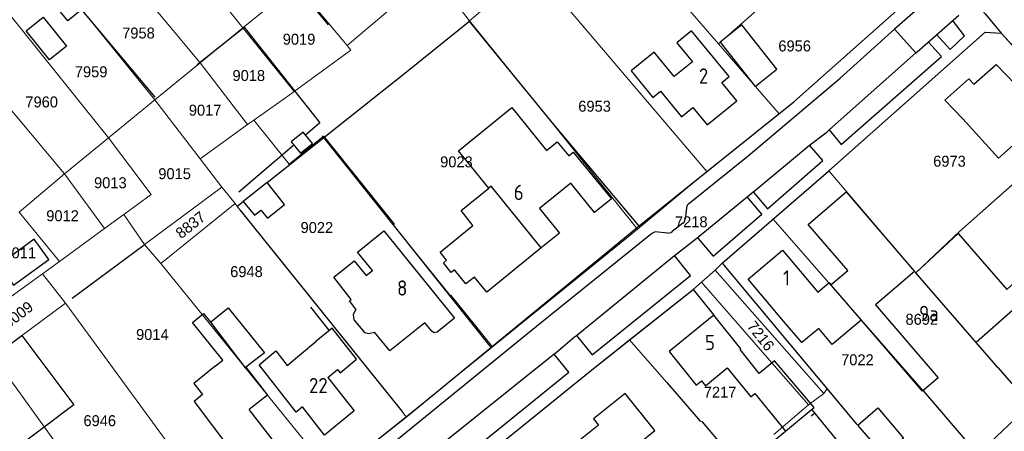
# Model space of a CAD drawing. Header units: metres. Extents: x 233874 to 239264, y 443832 to 448222.
# Tile 59 of 198: x 235567 to 235729, y 445078 to 445145. Entities that reach past the tile are written whole.
import ezdxf
from ezdxf.enums import TextEntityAlignment as Align

# ---------------------------------------------------------------- set-up
doc = ezdxf.new("R2010")
doc.units = ezdxf.units.M
doc.header["$MEASUREMENT"] = 0
doc.linetypes.add('DGN3', pattern=[54.868356, 36.578904, -18.289452])
for name, color, linetype in [('DAKRAND', 4, 'Continuous'), ('DAKRAND-BYG', 4, 'Continuous'), ('Goud-kadastrale grenzen', 13, 'Continuous'), ('HEG', 253, 'Continuous'), ('HEK', 253, 'Continuous'), ('HOOFDGEBOUW', 4, 'Continuous'), ('HUISNUMMER', 253, 'Continuous'), ('KANTVERH', 253, 'Continuous'), ('MUUR', 253, 'Continuous'), ('RASTER', 253, 'Continuous'), ('TUSSENMUUR', 253, 'Continuous')]:
    doc.layers.add(name, color=color, linetype=linetype)
for name, color, linetype, lineweight in [('G01 kadestrale perceelsgrens', 73, 'Continuous', 0), ('G02 kadestrale sectiegrens', 73, 'DGN3', 30), ('Z01 perceelnummer', 73, 'Continuous', 13)]:
    doc.layers.add(name, color=color, linetype=linetype, lineweight=lineweight)
doc.styles.get("Standard").update_dxf_attribs({"font": 'iso.shx'})
doc.styles.add('Styledgn001', font='dgn001.shx')

# ---------------------------------------------------------------- blocks, each defined once
blk = doc.blocks.new('A$C1532452F')
at = {"layer": 'G01 kadestrale perceelsgrens'}
for p, q in [((235582.126, 445170.676), (235603.564, 445143.911)), ((235567.349, 445158.953), (235589.07, 445132.062)), ((235582.183, 445155.388), (235596.521, 445138.153)), ((235640.807, 445145.043), (235651.115, 445154.036)), ((235651.115, 445154.036), (235679.797, 445120.311)), ((235546.822, 445152.636), (235574.237, 445119.935)), ((235559.826, 445152.772), (235581.465, 445125.845)), ((235603.564, 445143.911), (235612.301, 445151.054)), ((235620.685, 445140.982), (235612.301, 445151.054)), ((235673.509, 445150.755), (235681.713, 445141.28)), ((235681.713, 445141.28), (235689.692, 445148.283)), ((235640.807, 445145.043), (235639.798, 445146.282)), ((235596.521, 445138.153), (235603.564, 445143.911)), ((235611.959, 445133.45), (235603.564, 445143.911)), ((235681.713, 445141.28), (235691.648, 445129.789)), ((235589.07, 445132.062), (235596.521, 445138.153)), ((235604.298, 445128.002), (235596.521, 445138.153)), ((235605.322, 445128.73), (235610.907, 445132.702)), ((235610.907, 445132.702), (235611.959, 445133.45)), ((235581.465, 445125.845), (235589.07, 445132.062)), ((235589.07, 445132.062), (235596.52, 445122.393)), ((235679.797, 445120.311), (235691.648, 445129.789)), ((235596.52, 445122.393), (235604.298, 445128.002)), ((235604.298, 445128.002), (235605.322, 445128.73)), ((235605.322, 445128.73), (235610.738, 445122.039)), ((235721.305, 445110.48), (235741.568, 445128.402)), ((235574.237, 445119.935), (235581.465, 445125.845)), ((235596.52, 445122.393), (235600.1, 445117.747)), ((235574.237, 445119.935), (235566.759, 445113.624)), ((235580.79, 445110.975), (235574.237, 445119.935)), ((235668.383, 445110.869), (235679.797, 445120.311)), ((235699.813, 445120.399), (235714.143, 445103.668)), ((235587.394, 445108.339), (235600.1, 445117.747)), ((235600.1, 445117.747), (235602.278, 445115.04)), ((235590.075, 445105.2), (235602.278, 445115.04)), ((235602.278, 445115.04), (235603.02, 445114.011)), ((235573.415, 445105.547), (235566.759, 445113.624)), ((235580.79, 445110.975), (235583.969, 445113.281)), ((235583.969, 445113.281), (235587.394, 445108.339)), ((235603.02, 445114.011), (235629.684, 445080.991)), ((235682.309, 445105.272), (235690.666, 445112.49)), ((235690.666, 445112.49), (235715.37, 445084.237)), ((235573.415, 445105.547), (235580.79, 445110.975)), ((235714.143, 445103.668), (235721.305, 445110.48)), ((235587.394, 445108.339), (235590.075, 445105.2)), ((235570.631, 445103.538), (235573.415, 445105.547)), ((235590.075, 445105.2), (235618.264, 445070.456)), ((235681.164, 445104.118), (235682.309, 445105.272)), ((235682.309, 445105.272), (235699.545, 445084.679)), ((235565.482, 445099.821), (235570.631, 445103.538)), ((235574.394, 445098.702), (235570.631, 445103.538)), ((235678.914, 445102.124), (235681.164, 445104.118)), ((235681.164, 445104.118), (235699.032, 445083.863)), ((235677.542, 445100.956), (235678.914, 445102.124)), ((235678.914, 445102.124), (235696.504, 445082.033)), ((235667.085, 445092.674), (235677.542, 445100.956)), ((235562.545, 445089.955), (235574.394, 445098.702)), ((235574.394, 445098.702), (235603.589, 445058.886)), ((235644.567, 445091.533), (235654.399, 445099.516)), ((235667.085, 445092.674), (235673.165, 445085.72)), ((235630.404, 445080.028), (235644.222, 445091.253)), ((235644.222, 445091.253), (235644.567, 445091.533)), ((235562.545, 445089.955), (235591.531, 445049.889)), ((235699.032, 445083.863), (235699.545, 445084.679)), ((235699.545, 445084.679), (235704.464, 445078.802)), ((235696.504, 445082.033), (235699.032, 445083.863)), ((235629.684, 445080.991), (235630.404, 445080.028)), ((235690.817, 445077.163), (235696.504, 445082.033)), ((235618.264, 445070.456), (235630.404, 445080.028))]:
    blk.add_line(p, q, dxfattribs=at)
at = {"layer": 'G01 kadestrale perceelsgrens', "flags": 128}
for points in [[(235691.648, 445129.789), (235694.086, 445131.738), (235716.392, 445151.576), (235716.659, 445151.934), (235716.875, 445152.345), (235717.091, 445152.755), (235717.255, 445153.167), (235717.319, 445153.737), (235717.283, 445154.516), (235717.103, 445155.25)], [(235639.798, 445146.282), (235634.552, 445152.78), (235620.685, 445140.982)], [(235640.807, 445145.043), (235654.611, 445128.03), (235668.383, 445110.869)], [(235699.813, 445120.399), (235725.513, 445143.189), (235728.156, 445143.032)], [(235611.959, 445133.45), (235621.291, 445140.254), (235620.685, 445140.982)], [(235616.441, 445125.814), (235616.827, 445126.127), (235628.434, 445111.692), (235628.263, 445111.554), (235637.64, 445099.931), (235637.721, 445100.009), (235644.567, 445091.533)], [(235583.969, 445113.281), (235588.485, 445116.558), (235581.465, 445125.845)], [(235610.738, 445122.039), (235611.148, 445121.532), (235616.441, 445125.814)], [(235690.666, 445112.49), (235699.769, 445120.36), (235699.813, 445120.399)], [(235654.399, 445099.516), (235667.441, 445110.104), (235668.383, 445110.869)], [(235639.056, 445070.1), (235660.907, 445087.781), (235667.085, 445092.674)], [(235673.165, 445085.72), (235678.68, 445079.328), (235678.939, 445079.27), (235684.718, 445072.509), (235684.767, 445072.405)]]:
    blk.add_lwpolyline(points, dxfattribs=at)
at = {"layer": 'G02 kadestrale sectiegrens'}
blk.add_line((235728.156, 445143.032), (235741.568, 445128.402), dxfattribs=at)
at = {"layer": 'G02 kadestrale sectiegrens', "flags": 128}
blk.add_lwpolyline([(235716.642, 445156.173), (235725.559, 445146.161), (235728.156, 445143.032)], dxfattribs=at)
at = {"layer": 'G01 kadestrale perceelsgrens', "style": 'Styledgn001'}
for s, rotation, p in [('8837', 38.3449, (235594.94, 445111.543)), ('9009', 37.67764, (235566.604, 445096.803)), ('7216', 308.37311, (235688.65, 445093.323))]:
    blk.add_text(s, height=1.8, rotation=rotation, dxfattribs=at).set_placement(p, align=Align.MIDDLE_CENTER)
at = {"layer": 'Z01 perceelnummer', "linetype": 'Continuous', "lineweight": 13, "style": 'Styledgn001'}
for s, p in [('7958', (235586.388, 445143.047)), ('9019', (235612.776, 445142.028)), ('6956', (235694.217, 445140.927)), ('7959', (235578.611, 445136.684)), ('9018', (235604.516, 445136.07)), ('7960', (235570.479, 445131.735)), ('9017', (235597.34, 445130.383)), ('6953', (235661.338, 445131.028)), ('6973', (235719.66, 445122.005)), ('9023', (235638.638, 445121.898)), ('9015', (235592.33, 445119.957)), ('9013', (235581.769, 445118.468)), ('9012', (235573.916, 445113.051)), ('9022', (235615.701, 445111.117)), ('7218', (235677.225, 445112.057)), ('9011', (235566.875, 445106.958)), ('6948', (235604.137, 445103.876)), ('8692', (235715.11, 445096.055)), ('9014', (235588.674, 445093.554)), ('7022', (235704.533, 445089.407)), ('7217', (235681.962, 445084.096)), ('6946', (235580.025, 445079.412))]:
    blk.add_text(s, height=1.8, dxfattribs=at).set_placement(p, align=Align.MIDDLE_CENTER)

msp = doc.modelspace()

# ---------------------------------------------------------------- linework, layer by layer
at = {"layer": 'DAKRAND'}
for p, q in [((235698.03, 445100.52), (235699.81, 445102.03)), ((235705.17, 445095.96), (235705.14, 445095.93)), ((235610.84, 445088.47), (235615.56, 445092.39)), ((235604.05, 445088.19), (235607.61, 445083.6))]:
    msp.add_line(p, q, dxfattribs=at)
for points in [[(235577.08, 445146.9), (235574.78, 445145.04), (235572.55, 445147.8)], [(235730.25, 445125.54), (235730.64, 445125.1), (235727.73, 445122.53), (235721.83, 445128.97)], [(235621.35, 445099.3), (235618.49, 445102.98), (235621.81, 445105.65), (235623.82, 445103.24), (235624.85, 445104.04)], [(235699.81, 445102.03), (235699.9, 445102.1), (235700.21, 445101.74)], [(235598.99, 445088.35), (235600.24, 445089.33), (235595.24, 445095.53), (235597.09, 445097.02), (235598.25, 445095.58)], [(235598.25, 445095.58), (235601.15, 445097.92), (235607.09, 445090.55), (235604.05, 445088.19)], [(235622.12, 445097.73), (235621.68, 445096.77), (235621.76, 445095.98), (235623.55, 445093.86), (235624.27, 445093.71), (235625.2, 445093.94)], [(235705.14, 445095.93), (235700.4, 445091.92), (235698.17, 445094.56), (235695.41, 445092.23), (235692.41, 445095.77)], [(235692.71, 445077.71), (235696.94, 445081.18), (235697.44, 445081.6), (235690.89, 445089.21), (235688.39, 445087.17)], [(235678.89, 445085.96), (235679.56, 445085.15), (235683.13, 445088.08)], [(235683.13, 445088.08), (235687.02, 445083.35), (235687.65, 445083.86), (235692.71, 445077.71)]]:
    msp.add_lwpolyline(points, dxfattribs=at)
at = {"layer": 'DAKRAND-BYG'}
msp.add_line((235607.53, 445118.51), (235603.61, 445115.4), dxfattribs=at)
for points in [[(235567.92, 445143.41), (235570.7, 445145.66), (235574.56, 445140.88), (235571.78, 445138.63), (235567.92, 445143.41)], [(235691.29, 445137.12), (235685.52, 445144.37), (235681.96, 445141.53), (235687.73, 445134.28), (235691.29, 445137.12)], [(235613.02, 445123.31), (235614.96, 445124.91), (235613.43, 445126.76), (235611.49, 445125.16), (235613.02, 445123.31)], [(235607.57, 445112.64), (235610.41, 445114.91), (235607.53, 445118.51)], [(235603.61, 445115.4), (235605.43, 445113.12), (235606.51, 445113.97), (235607.57, 445112.64)], [(235565.86, 445101.66), (235571.68, 445105.88), (235569.27, 445109.2), (235563.45, 445104.98), (235565.86, 445101.66)], [(235565.15, 445074.05), (235556.59, 445085.48), (235567.2, 445093.42), (235575.76, 445081.99), (235565.15, 445074.05)], [(235704.6, 445078.7), (235707.86, 445081.52), (235712.13, 445076.56), (235708.86, 445073.75), (235704.6, 445078.7)]]:
    msp.add_lwpolyline(points, dxfattribs=at)
at = {"layer": 'HEG'}
for p, q in [((235611.28, 445152.03), (235617.57, 445144.37)), ((235577.35, 445146.49), (235589.05, 445132.49)), ((235721.3, 445110.48), (235741.66, 445128.48)), ((235616.58, 445126.16), (235644.32, 445091.39)), ((235603.02, 445114.01), (235629.68, 445080.99)), ((235673.15, 445085.72), (235678.68, 445079.33))]:
    msp.add_line(p, q, dxfattribs=at)
for points in [[(235640.64, 445145.08), (235654.61, 445128.03), (235668.7, 445111.24)], [(235684.5, 445071.68), (235684.8, 445071.21), (235692.71, 445077.71)]]:
    msp.add_lwpolyline(points, dxfattribs=at)
at = {"layer": 'HEK'}
for p, q in [((235602.54, 445114.56), (235603.61, 445115.4)), ((235697.1, 445081.13), (235707.02, 445069.04)), ((235724.24, 445073.88), (235732.81, 445081.96))]:
    msp.add_line(p, q, dxfattribs=at)
msp.add_lwpolyline([(235607.53, 445118.51), (235630.45, 445136.67), (235640.85, 445145.07)], dxfattribs=at)
at = {"layer": 'HOOFDGEBOUW'}
for p, q in [((235643.95, 445117.58), (235638.99, 445123.69)), ((235727.61, 445088.13), (235724.02, 445092.27)), ((235685.25, 445091.08), (235685.4, 445091.2)), ((235688.39, 445087.17), (235685.25, 445091.08)), ((235727.61, 445088.13), (235732.93, 445081.98)), ((235617.5, 445086.51), (235621.81, 445081.03)), ((235607.61, 445083.6), (235604.6, 445081.27)), ((235611.46, 445072.42), (235604.6, 445081.27))]:
    msp.add_line(p, q, dxfattribs=at)
for points in [[(235684.74, 445131.89), (235682.24, 445134.92), (235683.45, 445135.89), (235677.27, 445143.39), (235674.86, 445141.45), (235677.44, 445138.32), (235674.41, 445135.89)], [(235674.41, 445135.89), (235671.13, 445139.88), (235667.33, 445136.82), (235670.91, 445132.47), (235672.17, 445133.49)], [(235723.68, 445134.64), (235727.34, 445137.88), (235735.09, 445129.82)], [(235723.68, 445134.64), (235722.84, 445135.5), (235718.91, 445132.02), (235721.83, 445128.97)], [(235672.17, 445133.49), (235675.63, 445129.29), (235677.51, 445130.8), (235679.85, 445127.96), (235684.74, 445131.89)], [(235638.99, 445123.69), (235647.76, 445130.8), (235653.46, 445123.78), (235655.2, 445125.19), (235657.1, 445122.86), (235657.84, 445123.47), (235664.11, 445115.8), (235661.35, 445113.57), (235657.43, 445118.4), (235652.3, 445114.24), (235655.58, 445110.2), (235652.56, 445107.76)], [(235724.02, 445092.27), (235714.13, 445103.69), (235721.11, 445110.11), (235729.06, 445100.97), (235739.28, 445110.23), (235735.95, 445114.04), (235734.15, 445112.41), (235731.92, 445114.95), (235733.61, 445116.49), (235733.22, 445116.94), (235740.8, 445123.82)], [(235652.56, 445107.76), (235643.61, 445100.5), (235641.6, 445102.98), (235640.21, 445101.86), (235638.32, 445104.2), (235637.77, 445103.76), (235636.49, 445105.34), (235637.03, 445105.78), (235635.96, 445107.1), (235641.35, 445111.47), (235639.39, 445113.89), (235643.95, 445117.58)], [(235700.21, 445101.74), (235702.93, 445104.09), (235696.45, 445111.64), (235702.68, 445116.99), (235713.91, 445103.91), (235707.52, 445098.42), (235717.78, 445086.47), (235715.21, 445084.27), (235705.17, 445095.96)], [(235624.85, 445104.04), (235622.4, 445107.08), (235626.73, 445110.59), (235638.34, 445096.26), (235635.46, 445093.94), (235634.98, 445093.82), (235634.57, 445094.09), (235633.43, 445095.49), (235627.7, 445090.85), (235625.2, 445093.94)], [(235692.41, 445095.77), (235686.59, 445102.66), (235692.2, 445107.4), (235698.03, 445100.52)], [(235622.12, 445097.73), (235621.05, 445099.06), (235621.35, 445099.3)], [(235685.4, 445091.2), (235680.95, 445096.73), (235673.58, 445090.79), (235678.03, 445085.26), (235678.89, 445085.96)], [(235617.5, 445086.51), (235619.09, 445087.83), (235619.52, 445087.28), (235622.21, 445089.52), (235618.21, 445094.59), (235615.56, 445092.39)], [(235621.81, 445081.03), (235616.98, 445077.02), (235613.33, 445081.66), (235612.31, 445080.82), (235606.21, 445088.57), (235608.96, 445090.85), (235610.84, 445088.47)], [(235598.99, 445088.35), (235595.51, 445085.5), (235596.92, 445083.7), (235595.53, 445082.54), (235601.75, 445074.33)], [(235666.09, 445073.63), (235671.25, 445077.79), (235666.35, 445083.89), (235661.18, 445079.73), (235662.01, 445078.7)], [(235662.01, 445078.7), (235655.43, 445073.4), (235654.28, 445074.83), (235646.97, 445068.94), (235649.84, 445065.38)]]:
    msp.add_lwpolyline(points, dxfattribs=at)
at = {"layer": 'KANTVERH'}
for p, q in [((235710.65, 445143.69), (235701.69, 445135.63)), ((235716.19, 445141.56), (235716.18, 445141.57)), ((235676.43, 445114.36), (235676.23, 445112.5)), ((235675.86, 445111.83), (235674.1, 445110.44)), ((235673.37, 445110.2), (235671.23, 445110.4)), ((235682.31, 445105.27), (235704.46, 445078.8)), ((235697.5, 445080.6), (235696.93, 445080.13))]:
    msp.add_line(p, q, dxfattribs=at)
for points in [[(235615.67, 445068.41), (235630.49, 445080.1), (235668.39, 445111.19), (235694.09, 445131.74), (235716.39, 445151.58)], [(235718.59, 445150.63), (235710.65, 445143.69), (235714.14, 445139.8), (235714.74, 445140.3), (235721.21, 445146)], [(235717.52, 445142.79), (235719.79, 445140.34), (235722.13, 445142.59), (235720.16, 445145.15)], [(235682.31, 445105.27), (235699.77, 445120.36), (235725.51, 445143.19), (235728.16, 445143.03), (235749.68, 445119.55), (235758.27, 445110.29), (235755.1, 445107.82)], [(235699.88, 445127.15), (235701.88, 445124.77), (235718.37, 445139.19), (235716.19, 445141.56)], [(235654.68, 445090.35), (235658.06, 445093.18), (235658.35, 445093.42), (235674.46, 445106.52), (235677.9, 445109.23), (235686.4, 445116.13), (235687.41, 445116.95), (235687.82, 445117.28), (235696.68, 445124.63), (235699.54, 445126.85), (235699.88, 445127.15), (235714.14, 445139.8)], [(235676.79, 445115.02), (235686.59, 445122.86), (235701.69, 445135.63)], [(235687.41, 445116.95), (235689.75, 445114.2), (235698.84, 445122.1), (235696.68, 445124.63)], [(235676.79, 445115.02), (235676.61, 445114.84), (235676.48, 445114.61), (235676.43, 445114.36)], [(235678.32, 445109.36), (235680.82, 445106.44), (235688.8, 445113.32), (235686.4, 445116.13)], [(235675.86, 445111.83), (235676.04, 445112.02), (235676.17, 445112.25), (235676.23, 445112.5)], [(235514.62, 445000), (235523.72, 445004.96), (235534.7, 445011.02), (235543.47, 445015.68), (235555.22, 445022.62), (235563.31, 445027.76), (235574.06, 445034.88), (235594.99, 445049.89), (235610.35, 445061.5), (235615.43, 445065.47), (235628.86, 445076.24), (235651.82, 445094.92), (235670.7, 445110.13), (235671.23, 445110.4)], [(235673.37, 445110.2), (235673.63, 445110.22), (235673.88, 445110.31), (235674.1, 445110.44)], [(235658.35, 445093.42), (235660.97, 445090.23), (235677.1, 445103.26), (235674.46, 445106.52)], [(235623.73, 445057.97), (235637.63, 445068.95), (235660.91, 445087.78), (235677.54, 445100.96), (235680.95, 445096.73)], [(235637.8, 445071.75), (235657.11, 445087.39), (235654.68, 445090.35), (235635.37, 445074.86), (235637.8, 445071.75)]]:
    msp.add_lwpolyline(points, dxfattribs=at)
at = {"layer": 'MUUR'}
for p, q in [((235614.66, 445098.05), (235617.62, 445094.35)), ((235715.37, 445084.24), (235724.24, 445073.99))]:
    msp.add_line(p, q, dxfattribs=at)
at = {"layer": 'RASTER'}
for p, q in [((235611.92, 445124.64), (235602.86, 445116.92)), ((235575.48, 445099.54), (235587.34, 445108.28)), ((235678.94, 445079.27), (235684.72, 445072.51))]:
    msp.add_line(p, q, dxfattribs=at)
msp.add_lwpolyline([(235596.04, 445137.86), (235603.75, 445144.02), (235604.96, 445142.47), (235616.2, 445128.28), (235613.84, 445126.27)], dxfattribs=at)
at = {"layer": 'TUSSENMUUR'}
for p, q in [((235644.34, 445117.9), (235643.95, 445117.58)), ((235652.56, 445107.76), (235644.34, 445117.9)), ((235749.15, 445114.3), (235724.02, 445092.27)), ((235699.81, 445102.03), (235705.14, 445095.93))]:
    msp.add_line(p, q, dxfattribs=at)
msp.add_lwpolyline([(235598.25, 445095.58), (235603.94, 445088.11), (235604.05, 445088.19)], dxfattribs=at)

# ---------------------------------------------------------------- block references
at = {"layer": 'Goud-kadastrale grenzen', "linetype": 'Continuous'}
msp.add_blockref('A$C1532452F', (0, 0), dxfattribs=at)

# ---------------------------------------------------------------- texts
at = {"layer": 'HUISNUMMER'}
for s, p in [('2', (235678.48, 445134.74)), ('6', (235648.06, 445115.63)), ('1', (235692.31, 445101.59)), ('8', (235628.88, 445099.94)), ('9a', (235714.66, 445095.77)), ('5', (235679.49, 445091)), ('22', (235614.41, 445083.93))]:
    msp.add_text(s, height=2.5, dxfattribs=at).set_placement(p)

doc.saveas('drawing.dxf')
